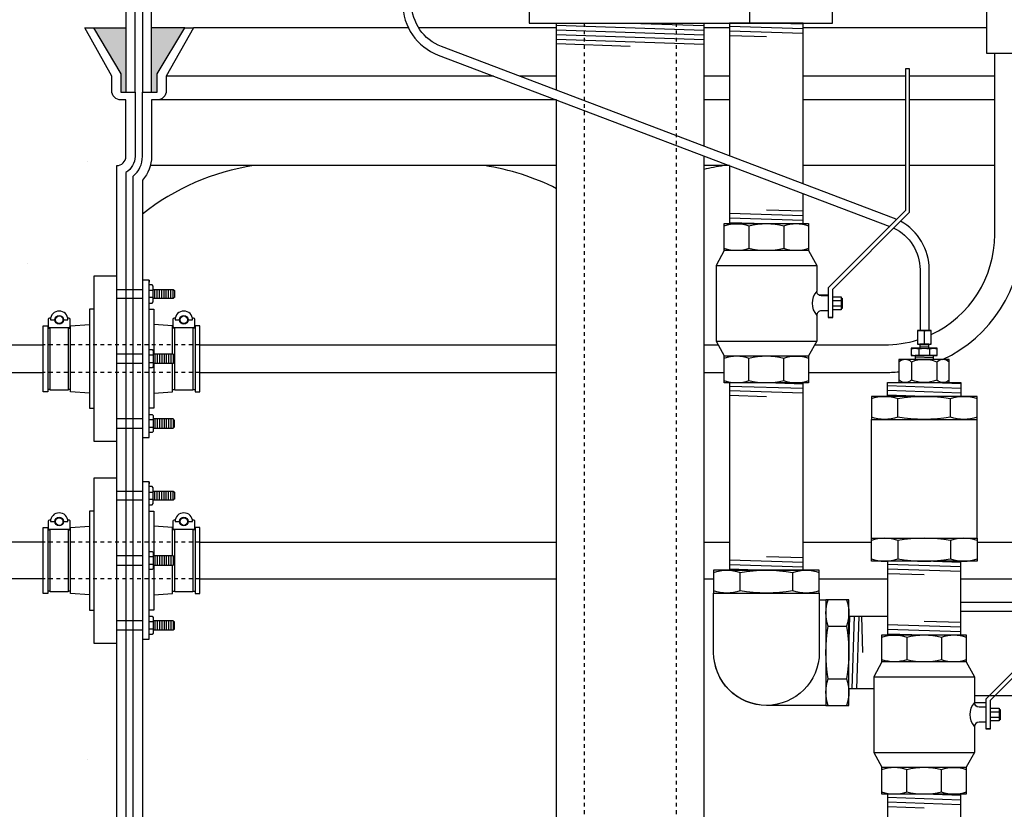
# Model space of a CAD drawing. Extents: x 1081 to 2220, y 0 to 2796.
# Tile 35 of 161: x 1751 to 1778, y 361 to 382. Entities that reach past the tile are written whole.
import ezdxf

# ---------------------------------------------------------------- set-up
doc = ezdxf.new("R2010")
doc.units = 0
doc.header["$MEASUREMENT"] = 0
doc.header["$PDSIZE"] = 1
doc.linetypes.add('HIDDEN5', pattern=[0.05, 0.025, -0.025])
doc.layers.get('DEFPOINTS').update_dxf_attribs({"linetype": 'CONTINUOUS'})
for name, color, linetype in [('BOARDER-TXT', 2, 'CONTINUOUS'), ('BOOT-CONDUIT', 1, 'CONTINUOUS'), ('CONDUIT', 2, 'CONTINUOUS'), ('COPPER-TUBING', 2, 'CONTINUOUS'), ('DIM', 3, 'CONTINUOUS'), ('FLEXHOSE-2', 3, 'CONTINUOUS'), ('FRP-SUMP', 2, 'CONTINUOUS'), ('GALV-2-ELL', 3, 'CONTINUOUS'), ('GALV-2-PIPE', 3, 'CONTINUOUS'), ('GALV-2-REDUCER', 3, 'CONTINUOUS'), ('GALV-2-TEE', 3, 'CONTINUOUS'), ('GALV-2-VALVE', 3, 'CONTINUOUS'), ('GALV-4-PIPE', 4, 'CONTINUOUS'), ('PEAGRAVEL-HATCH', 3, 'CONTINUOUS'), ('SUB-PUMP', 4, 'CONTINUOUS')]:
    doc.layers.add(name, color=color, linetype=linetype)
doc.styles.add('SIMPLEX', font='simplex')
doc.dimstyles.new('DIM64', dxfattribs={"dimscale": 64, "dimtxt": 0.09375, "dimasz": 0.09375, "dimexe": 0.0625, "dimexo": 0.0625, "dimgap": 0.046875, "dimtad": 1, "dimdec": 4, "dimzin": 3, "dimdsep": 46, "dimlunit": 4, "dimtxsty": 'SIMPLEX', "dimcen": 0, "dimclrd": 256, "dimclre": 256, "dimclrt": 256, "dimadec": 0, "dimazin": 0, "dimtfac": 1, "dimtdec": 4, "dimtmove": 0, "dimatfit": 3, "dimfxl": 1, "dimfrac": 2, "dimtolj": 1, "dimtzin": 0, "dimarcsym": 0})

# ---------------------------------------------------------------- blocks, each defined once
blk = doc.blocks.new('A$C42A40330')
at = {"layer": 'GALV-2-VALVE', "color": 7, "linetype": 'Continuous'}
for p, q in [((-0.474, 4.274), (-0.474, 3.654)), ((0.474, 4.274), (0.474, 3.654)), ((2.05, 2.304), (2.045, 2.026)), ((2.064, 2.304), (2.059, 2.026)), ((-0.474, 0.056), (-0.474, 0.676)), ((0.474, 0.056), (0.474, 0.676))]:
    blk.add_line(p, q, dxfattribs=at)
at = {"layer": 'GALV-2-VALVE', "color": 2, "linetype": 'Continuous'}
for p, q in [((-1.369, 3.195), (1.369, 3.195)), ((1.806, 2.237), (2.037, 2.237)), ((1.806, 2.093), (2.037, 2.093)), ((-1.369, 1.135), (1.369, 1.135))]:
    blk.add_line(p, q, dxfattribs=at)
at = {"layer": 'GALV-2-VALVE', "linetype": 'Continuous'}
blk.add_line((1.806, 1.777), (1.682, 1.777), dxfattribs=at)
for points in [[(1.806, 1.777), (1.806, 2.553), (3.894, 4.641), (3.894, 8.535), (3.785, 8.535), (3.785, 4.686), (1.682, 2.584), (1.682, 1.777)], [(-1.147, 0.732), (1.147, 0.732), (1.147, 0), (-1.147, 0)]]:
    blk.add_lwpolyline(points, close=True, dxfattribs=at)
for points in [[(-1.147, 4.33), (1.147, 4.33), (1.147, 3.598), (-1.147, 3.598), (-1.147, 4.33)], [(-1.147, 3.598), (-1.369, 3.195), (-1.369, 1.135), (-1.147, 0.732)], [(1.806, 2.339), (2.037, 2.339), (2.037, 1.991), (1.806, 1.991)]]:
    blk.add_lwpolyline(points, dxfattribs=at)
at = {"layer": 'GALV-2-VALVE', "color": 7, "linetype": 'Continuous'}
for points in [[(-1.145, 4.274, -0.162986), (-0.474, 4.274, -0.117634), (0.474, 4.274, -0.167355), (1.145, 4.274)], [(1.145, 3.654, -0.167355), (0.474, 3.654, -0.117634), (-0.474, 3.654, -0.162986), (-1.145, 3.654)], [(-1.145, 0.676, -0.167355), (-0.474, 0.676, -0.117634), (0.474, 0.676, -0.162986), (1.145, 0.676)], [(1.145, 0.056, -0.162986), (0.474, 0.056, -0.117634), (-0.474, 0.056, -0.167355), (-1.145, 0.056)]]:
    blk.add_lwpolyline(points, format="xyb", dxfattribs=at)
at = {"layer": 'GALV-2-VALVE', "linetype": 'Continuous'}
for points in [[(1.147, 3.598), (1.369, 3.195), (1.369, 2.495, 0.378629), (1.369, 1.835), (1.369, 1.135), (1.147, 0.732)], [(1.682, 2.37), (1.494, 2.37, -0.414214), (1.369, 2.495)], [(1.682, 1.96), (1.494, 1.96, 0.414214), (1.369, 1.835)]]:
    blk.add_lwpolyline(points, format="xyb", dxfattribs=at)
at = {"layer": 'GALV-2-VALVE', "color": 2, "linetype": 'Continuous'}
blk.add_lwpolyline([(2.037, 2.304), (2.064, 2.304), (2.064, 2.026), (2.037, 2.026)], dxfattribs=at)
blk = doc.blocks.new('*D23')
at = {"layer": 'DEFPOINTS', "color": 0, "transparency": 16777216}
for p in [(1389.622, 410.007), (1911.122, 410.007), (1911.122, 136.516)]:
    blk.add_point(p, dxfattribs=at)
at = {"layer": 'DIM', "lineweight": -2, "transparency": 16777216}
for p, q in [((1389.622, 406.007), (1389.622, 132.516)), ((1911.122, 406.007), (1911.122, 132.516)), ((1395.622, 136.516), (1905.122, 136.516))]:
    blk.add_line(p, q, dxfattribs=at)
at = {"layer": 'DIM', "transparency": 16777216}
for points in [[(1395.622, 137.516), (1395.622, 135.516), (1389.622, 136.516)], [(1905.122, 137.516), (1905.122, 135.516), (1911.122, 136.516)]]:
    blk.add_solid(points, dxfattribs=at)
at = {"layer": 'DIM', "transparency": 16777216, "insert": (1650.372, 144.087), "char_height": 6, "attachment_point": 5, "style": 'SIMPLEX'}
blk.add_mtext('\\A1;43\'-5 1/2" (F.V. TANK SLAB)', dxfattribs=at)

msp = doc.modelspace()

# ---------------------------------------------------------------- hatches: boundary and pattern name
at = {"layer": 'FRP-SUMP'}
for points in [[(1753.27411, 381.7636), (1754.15756, 381.7636), (1754.15756, 380.0136), (1754.02411, 380.0136), (1754.02411, 380.5136)], [(1754.85756, 381.7636), (1755.75756, 381.7636), (1755.00756, 380.5136), (1755.00756, 380.0136), (1754.85756, 380.0136)]]:
    msp.add_hatch(color=256, dxfattribs=at).paths.add_polyline_path(points)
at = {"layer": 'PEAGRAVEL-HATCH'}
h = msp.add_hatch(dxfattribs=at)
h.set_pattern_fill('AR-SAND', color=256, scale=7.5, style=0)
h.set_pattern_definition([(37.5, (1546.572, 351.516), (-0.47245, 14.4512), [0, -11.4, 0, -12.75, 0, -12.1875]), (7.5, (1546.572, 351.516), (13.2733, 21.1661), [0, -6.15, 0, -10.275, 0, -3.9375]), (327.5, (1537.347, 351.516), (23.35606, 0.04244), [0, -3.75, 0, -13.5, 0, -17.625]), (317.5, (1537.347, 351.516), (22.546, 6.5826), [0, -1.875, 0, -8.85, 0, -10.125])])
h.paths.add_polyline_path([(1720.37181, 370.42256, 0.33231803), (1723.23778, 374.25844), (1723.23778, 400.55842), (1723.51558, 400.55842), (1723.51558, 404.33631), (1723.23778, 404.33631), (1723.23778, 409.69624), (1724.73815, 409.69624), (1724.73815, 408.79076), (1724.46035, 408.79076), (1724.46035, 405.01287), (1724.73815, 405.01287), (1724.73815, 370.77884, 0.41421356), (1728.73815, 366.77884), (1751.91192, 366.77884), (1751.91192, 366.38165), (1752.09754, 366.38165), (1752.09754, 366.42769), (1752.65442, 366.42769), (1752.65442, 366.38165), (1753.16506, 366.34595), (1753.16506, 365.93306), (1753.28881, 365.93306), (1753.28881, 365.03587), (1753.90756, 365.03587), (1753.90756, 359.01592, -0.41421356), (1754.15756, 358.76592), (1754.15756, 357.76592), (1753.28835, 357.76592), (1753.05183, 357.76592), (1753.78836, 356.45069), (1753.78836, 356.05233, 0.41421356), (1754.03836, 355.80233), (1754.17181, 355.80233), (1754.17181, 351.51592), (1746.37181, 351.51592), (1745.37181, 353.51592), (1740.37181, 353.51592), (1739.37181, 351.51592), (1729.87181, 351.51592), (1728.87181, 353.51592), (1723.87181, 353.51592), (1722.87181, 351.51592), (1721.27101, 351.51592), (1721.27101, 351.86672, -0.41421356), (1720.62181, 352.51592), (1720.37181, 352.51592)])
h = msp.add_hatch(dxfattribs=at)
h.set_pattern_fill('AR-SAND', color=256, scale=7.5, style=0)
h.set_pattern_definition([(37.5, (1541.131, 381.764), (-0.47245, 14.4512), [0, -11.4, 0, -12.75, 0, -12.1875]), (7.5, (1541.13, 381.764), (13.2733, 21.1661), [0, -6.15, 0, -10.275, 0, -3.9375]), (327.5, (1531.906, 381.764), (23.35606, 0.04244), [0, -3.75, 0, -13.5, 0, -17.625]), (317.5, (1531.906, 381.764), (22.546, 6.5826), [0, -1.875, 0, -8.85, 0, -10.125])])
h.paths.add_polyline_path([(1725.73815, 401.87276), (1759.61286, 401.87276), (1759.61121, 397.18922, 0.00822165), (1755.40145, 395.34672, 0.33671624), (1754.15756, 393.70905), (1754.15756, 381.7636), (1725.73815, 381.7636)])
h = msp.add_hatch(dxfattribs=at)
h.set_pattern_fill('AR-SAND', color=256, scale=7.5, style=0)
h.set_pattern_definition([(37.5, (1546.586, 367.779), (-0.47245, 14.4512), [0, -11.4, 0, -12.75, 0, -12.1875]), (7.5, (1546.586, 367.779), (13.2733, 21.1661), [0, -6.15, 0, -10.275, 0, -3.9375]), (327.5, (1537.361, 367.779), (23.3561, 0.04244), [0, -3.75, 0, -13.5, 0, -17.625]), (317.5, (1537.361, 367.779), (22.546, 6.5826), [0, -1.875, 0, -8.85, 0, -10.125])])
edge = h.paths.add_edge_path()
edge.add_line((1725.73815, 381.7636), (1753.03758, 381.7636))
edge.add_line((1753.03758, 381.7636), (1753.77411, 380.44837))
edge.add_line((1753.77411, 380.44837), (1753.77411, 380.05001))
edge.add_arc((1754.02411, 380.05001), 0.25, 540, 630)
edge.add_line((1754.02411, 379.80001), (1754.15756, 379.80001))
edge.add_line((1754.15756, 379.80001), (1754.15756, 378.2636))
edge.add_arc((1753.90756, 378.2636), 0.25, 270, 360, ccw=False)
edge.add_line((1753.90756, 378.0136), (1753.90756, 375.00775))
edge.add_line((1753.90756, 375.00775), (1753.28881, 375.00775))
edge.add_line((1753.28881, 375.00775), (1753.28881, 374.11056))
edge.add_line((1753.28881, 374.11056), (1753.16506, 374.11056))
edge.add_line((1753.16506, 374.11056), (1753.16506, 373.69767))
edge.add_line((1753.16506, 373.69767), (1752.65442, 373.66197))
edge.add_line((1752.65442, 373.66197), (1752.65442, 373.60009))
edge.add_line((1752.65442, 373.60009), (1752.59254, 373.60009))
edge.add_line((1752.59254, 373.60009), (1752.59254, 373.13978))
edge.add_line((1752.59254, 373.13978), (1752.09754, 373.13978))
edge.add_line((1752.09754, 373.13978), (1752.09754, 373.60009))
edge.add_line((1752.09754, 373.60009), (1752.03567, 373.60009))
edge.add_line((1752.03567, 373.60009), (1752.03567, 373.66197))
edge.add_line((1752.03567, 373.66197), (1751.91192, 373.66197))
edge.add_line((1751.91192, 373.66197), (1751.91192, 373.13978))
edge.add_line((1751.91192, 373.13978), (1740.48085, 373.13978))
edge.add_ellipse((1740.5212, 372.95228), major_axis=(0, 0.1875), ratio=0.47920074, start_angle=0, end_angle=180)
edge.add_ellipse((1740.5212, 372.57728), major_axis=(0, -0.1875), ratio=0.47920074, start_angle=180, end_angle=360)
edge.add_line((1740.5212, 372.38978), (1751.91192, 372.38978))
edge.add_line((1751.91192, 372.38978), (1751.91192, 371.86759))
edge.add_line((1751.91192, 371.86759), (1752.03567, 371.86759))
edge.add_line((1752.03567, 371.86759), (1752.03567, 371.92947))
edge.add_line((1752.03567, 371.92947), (1752.09754, 371.92947))
edge.add_line((1752.09754, 371.92947), (1752.09754, 371.91363))
edge.add_line((1752.09754, 371.91363), (1752.65442, 371.91363))
edge.add_line((1752.65442, 371.91363), (1752.65442, 371.86759))
edge.add_line((1752.65442, 371.86759), (1753.16506, 371.83188))
edge.add_line((1753.16506, 371.83188), (1753.16506, 371.419))
edge.add_line((1753.16506, 371.419), (1753.28881, 371.419))
edge.add_line((1753.28881, 371.419), (1753.28881, 370.52181))
edge.add_line((1753.28881, 370.52181), (1753.90756, 370.52181))
edge.add_line((1753.90756, 370.52181), (1753.90756, 369.52181))
edge.add_line((1753.90756, 369.52181), (1753.28881, 369.52181))
edge.add_line((1753.28881, 369.52181), (1753.28881, 368.62462))
edge.add_line((1753.28881, 368.62462), (1753.16506, 368.62462))
edge.add_line((1753.16506, 368.62462), (1753.16506, 368.21174))
edge.add_line((1753.16506, 368.21174), (1752.65442, 368.17603))
edge.add_line((1752.65442, 368.17603), (1752.65442, 368.11415))
edge.add_line((1752.65442, 368.11415), (1752.59254, 368.11415))
edge.add_line((1752.59254, 368.11415), (1752.59254, 367.77884))
edge.add_line((1752.59254, 367.77884), (1752.09754, 367.77884))
edge.add_line((1752.09754, 367.77884), (1752.09754, 368.11415))
edge.add_line((1752.09754, 368.11415), (1752.03567, 368.11415))
edge.add_line((1752.03567, 368.11415), (1752.03567, 368.17603))
edge.add_line((1752.03567, 368.17603), (1751.91192, 368.17603))
edge.add_line((1751.91192, 368.17603), (1751.91192, 367.77884))
edge.add_line((1751.91192, 367.77884), (1728.73815, 367.77884))
edge.add_arc((1728.73815, 370.77884), 3, 180, 270, ccw=False)
edge.add_line((1725.73815, 370.77884), (1725.73815, 381.7636))
h.paths.add_polyline_path([(1752.04804, 373.61593), (1752.64204, 373.61593), (1752.64204, 373.86343), (1752.59155, 373.86343, -0.35188447), (1752.57705, 373.87508, 0.80321759), (1752.11304, 373.87508, -0.57507133), (1752.09151, 373.86109, 0.53001081), (1752.04804, 373.83218)], flags=16)
h.paths.add_polyline_path([(1752.448, 373.82383, 1), (1752.24208, 373.82383, 1)], flags=0)
h.paths.add_polyline_path([(1752.11304, 368.38914, -0.57507133), (1752.09151, 368.37515, 0.53001081), (1752.04804, 368.34624), (1752.04804, 368.12999), (1752.64204, 368.12999), (1752.64204, 368.37749), (1752.59155, 368.37749, -0.35188447), (1752.57705, 368.38914, 0.80321759)], flags=16)
h.paths.add_polyline_path([(1752.448, 368.33789, 1), (1752.24208, 368.33789, 1)], flags=0)

# ---------------------------------------------------------------- linework, layer by layer
at = {"layer": 'BOARDER-TXT'}
msp.add_lwpolyline([(1776.86544, 365.90601), (1779.03227, 365.90601), (1779.03227, 363.6011), (1777.23297, 363.6011)], dxfattribs=at)
at = {"layer": 'BOOT-CONDUIT', "color": 7}
for p, q in [((1753.90756, 374.65021), (1754.60756, 374.65021)), ((1754.79051, 374.62585), (1754.89644, 374.62585)), ((1754.60756, 374.40271), (1753.90756, 374.40271)), ((1754.89644, 374.42686), (1754.79051, 374.42686)), ((1754.60756, 372.88843), (1753.90756, 372.88843)), ((1754.89644, 372.86427), (1754.79051, 372.86427)), ((1753.90756, 372.64093), (1754.60756, 372.64093)), ((1754.79051, 372.66528), (1754.89644, 372.66528)), ((1754.60756, 371.12685), (1753.90756, 371.12685)), ((1754.89644, 371.1027), (1754.79051, 371.1027)), ((1753.90756, 370.87935), (1754.60756, 370.87935)), ((1754.79051, 370.90371), (1754.89644, 370.90371)), ((1753.90756, 369.16427), (1754.60756, 369.16427)), ((1754.79051, 369.13991), (1754.89644, 369.13991)), ((1754.60756, 368.91677), (1753.90756, 368.91677)), ((1754.89644, 368.94092), (1754.79051, 368.94092)), ((1754.60756, 367.40249), (1753.90756, 367.40249)), ((1754.89644, 367.37834), (1754.79051, 367.37834)), ((1753.90756, 367.15499), (1754.60756, 367.15499)), ((1754.79051, 367.17935), (1754.89644, 367.17935)), ((1754.60756, 365.64091), (1753.90756, 365.64091)), ((1754.89644, 365.61676), (1754.79051, 365.61676)), ((1753.90756, 365.39341), (1754.60756, 365.39341)), ((1754.79051, 365.41777), (1754.89644, 365.41777))]:
    msp.add_line(p, q, dxfattribs=at)
at = {"layer": 'BOOT-CONDUIT', "color": 8}
for p, q in [((1754.9455, 374.4026), (1754.9455, 374.6501)), ((1755.008, 374.4026), (1755.008, 374.6501)), ((1755.0705, 374.4026), (1755.0705, 374.6501)), ((1755.133, 374.4026), (1755.133, 374.6501)), ((1755.1955, 374.4026), (1755.1955, 374.6501)), ((1755.258, 374.4026), (1755.258, 374.6501)), ((1755.3205, 374.4026), (1755.3205, 374.6501)), ((1755.383, 374.4026), (1755.383, 374.6501)), ((1755.4455, 374.4026), (1755.4455, 374.6501)), ((1754.9455, 372.88853), (1754.9455, 372.64103)), ((1755.008, 372.88853), (1755.008, 372.64103)), ((1755.0705, 372.88853), (1755.0705, 372.64103)), ((1755.133, 372.88853), (1755.133, 372.64103)), ((1755.1955, 372.88853), (1755.1955, 372.64103)), ((1755.258, 372.88853), (1755.258, 372.64103)), ((1755.3205, 372.88853), (1755.3205, 372.64103)), ((1755.383, 372.88853), (1755.383, 372.64103)), ((1755.4455, 372.88853), (1755.4455, 372.64103)), ((1754.9455, 371.12695), (1754.9455, 370.87945)), ((1755.008, 371.12695), (1755.008, 370.87945)), ((1755.0705, 371.12695), (1755.0705, 370.87945)), ((1755.133, 371.12695), (1755.133, 370.87945)), ((1755.1955, 371.12695), (1755.1955, 370.87945)), ((1755.258, 371.12695), (1755.258, 370.87945)), ((1755.3205, 371.12695), (1755.3205, 370.87945)), ((1755.383, 371.12695), (1755.383, 370.87945)), ((1755.4455, 371.12695), (1755.4455, 370.87945)), ((1754.9455, 368.91667), (1754.9455, 369.16417)), ((1755.008, 368.91667), (1755.008, 369.16417)), ((1755.0705, 368.91667), (1755.0705, 369.16417)), ((1755.133, 368.91667), (1755.133, 369.16417)), ((1755.1955, 368.91667), (1755.1955, 369.16417)), ((1755.258, 368.91667), (1755.258, 369.16417)), ((1755.3205, 368.91667), (1755.3205, 369.16417)), ((1755.383, 368.91667), (1755.383, 369.16417)), ((1755.4455, 368.91667), (1755.4455, 369.16417)), ((1754.9455, 367.40259), (1754.9455, 367.15509)), ((1755.008, 367.40259), (1755.008, 367.15509)), ((1755.0705, 367.40259), (1755.0705, 367.15509)), ((1755.133, 367.40259), (1755.133, 367.15509)), ((1755.1955, 367.40259), (1755.1955, 367.15509)), ((1755.258, 367.40259), (1755.258, 367.15509)), ((1755.3205, 367.40259), (1755.3205, 367.15509)), ((1755.383, 367.40259), (1755.383, 367.15509)), ((1755.4455, 367.40259), (1755.4455, 367.15509)), ((1754.9455, 365.64101), (1754.9455, 365.39351)), ((1755.008, 365.64101), (1755.008, 365.39351)), ((1755.0705, 365.64101), (1755.0705, 365.39351)), ((1755.133, 365.64101), (1755.133, 365.39351)), ((1755.1955, 365.64101), (1755.1955, 365.39351)), ((1755.258, 365.64101), (1755.258, 365.39351)), ((1755.3205, 365.64101), (1755.3205, 365.39351)), ((1755.383, 365.64101), (1755.383, 365.39351)), ((1755.4455, 365.64101), (1755.4455, 365.39351))]:
    msp.add_line(p, q, dxfattribs=at)
at = {"layer": 'BOOT-CONDUIT', "linetype": 'Continuous'}
for p, q in [((1752.03567, 373.60009), (1752.09754, 373.60009)), ((1752.59254, 373.60009), (1752.65442, 373.60009)), ((1755.48678, 373.60009), (1755.4249, 373.60009)), ((1756.04365, 373.60009), (1755.98178, 373.60009)), ((1752.09754, 371.92947), (1752.03567, 371.92947)), ((1752.65442, 371.92947), (1752.59254, 371.92947)), ((1755.4249, 371.92947), (1755.48678, 371.92947)), ((1755.98178, 371.92947), (1756.04365, 371.92947)), ((1752.03567, 368.11415), (1752.09754, 368.11415)), ((1752.59254, 368.11415), (1752.65442, 368.11415)), ((1755.48678, 368.11415), (1755.4249, 368.11415)), ((1756.04365, 368.11415), (1755.98178, 368.11415)), ((1752.09754, 366.44353), (1752.03567, 366.44353)), ((1752.65442, 366.44353), (1752.59254, 366.44353)), ((1755.4249, 366.44353), (1755.48678, 366.44353)), ((1755.98178, 366.44353), (1756.04365, 366.44353))]:
    msp.add_line(p, q, dxfattribs=at)
for points in [[(1753.90756, 370.52181), (1753.90756, 375.00775), (1753.28881, 375.00775), (1753.28881, 370.52181)], [(1751.91192, 371.86759), (1751.91192, 373.66197), (1752.03567, 373.66197), (1752.03567, 373.60009), (1752.03567, 371.92947), (1752.03567, 371.86759)], [(1756.04365, 371.86759), (1756.1674, 371.86759), (1756.1674, 373.66197), (1756.04365, 373.66197), (1756.04365, 373.60009), (1756.04365, 371.92947)], [(1753.90756, 365.03587), (1753.90756, 369.52181), (1753.28881, 369.52181), (1753.28881, 365.03587)], [(1751.91192, 366.38165), (1751.91192, 368.17603), (1752.03567, 368.17603), (1752.03567, 368.11415), (1752.03567, 366.44353), (1752.03567, 366.38165)], [(1756.04365, 366.38165), (1756.1674, 366.38165), (1756.1674, 368.17603), (1756.04365, 368.17603), (1756.04365, 368.11415), (1756.04365, 366.44353)]]:
    msp.add_lwpolyline(points, close=True, dxfattribs=at)
at = {"layer": 'BOOT-CONDUIT'}
for points in [[(1754.79051, 374.90331), (1754.60756, 374.90331), (1754.60756, 370.62651), (1754.79051, 370.62651), (1754.79051, 374.90331), (1754.79051, 374.84787)], [(1754.79051, 369.41737), (1754.60756, 369.41737), (1754.60756, 365.14057), (1754.79051, 365.14057), (1754.79051, 369.41737), (1754.79051, 369.36193)]]:
    msp.add_lwpolyline(points, dxfattribs=at)
at = {"layer": 'BOOT-CONDUIT', "color": 7}
for points in [[(1754.79051, 374.27886), (1754.8773, 374.27886), (1754.89644, 374.31202), (1754.89644, 374.74069), (1754.8773, 374.77385), (1754.79051, 374.77385)], [(1754.89644, 374.6501), (1755.4455, 374.6501), (1755.47643, 374.61917), (1755.47643, 374.43354), (1755.47371, 374.43082), (1755.4455, 374.4026), (1754.89644, 374.4026)], [(1752.59254, 373.61593), (1752.59254, 371.91363), (1752.09754, 371.91363), (1752.09754, 373.61593)], [(1755.98178, 373.61593), (1755.98178, 371.91363), (1755.48678, 371.91363), (1755.48678, 373.61593)], [(1754.79051, 373.01227), (1754.8773, 373.01227), (1754.89644, 372.97911), (1754.89644, 372.55044), (1754.8773, 372.51729), (1754.79051, 372.51729)], [(1754.89644, 372.64103), (1755.4455, 372.64103), (1755.47643, 372.67197), (1755.47643, 372.85759), (1755.47371, 372.86031), (1755.4455, 372.88853), (1754.89644, 372.88853)], [(1754.79051, 371.25069), (1754.8773, 371.25069), (1754.89644, 371.21754), (1754.89644, 370.78887), (1754.8773, 370.75571), (1754.79051, 370.75571)], [(1754.89644, 370.87945), (1755.4455, 370.87945), (1755.47643, 370.91039), (1755.47643, 371.09601), (1755.47371, 371.09873), (1755.4455, 371.12695), (1754.89644, 371.12695)], [(1754.79051, 368.79292), (1754.8773, 368.79292), (1754.89644, 368.82608), (1754.89644, 369.25475), (1754.8773, 369.28791), (1754.79051, 369.28791)], [(1754.89644, 369.16417), (1755.4455, 369.16417), (1755.47643, 369.13323), (1755.47643, 368.94761), (1755.47371, 368.94489), (1755.4455, 368.91667), (1754.89644, 368.91667)], [(1752.59254, 368.12999), (1752.59254, 366.42769), (1752.09754, 366.42769), (1752.09754, 368.12999)], [(1755.98178, 368.12999), (1755.98178, 366.42769), (1755.48678, 366.42769), (1755.48678, 368.12999)], [(1754.79051, 367.52633), (1754.8773, 367.52633), (1754.89644, 367.49318), (1754.89644, 367.06451), (1754.8773, 367.03135), (1754.79051, 367.03135)], [(1754.89644, 367.15509), (1755.4455, 367.15509), (1755.47643, 367.18603), (1755.47643, 367.37165), (1755.47371, 367.37437), (1755.4455, 367.40259), (1754.89644, 367.40259)], [(1754.79051, 365.76476), (1754.8773, 365.76476), (1754.89644, 365.7316), (1754.89644, 365.30293), (1754.8773, 365.26977), (1754.79051, 365.26977)], [(1754.89644, 365.39351), (1755.4455, 365.39351), (1755.47643, 365.42445), (1755.47643, 365.61008), (1755.47371, 365.6128), (1755.4455, 365.64101), (1754.89644, 365.64101)]]:
    msp.add_lwpolyline(points, dxfattribs=at)
for points in [[(1752.46384, 373.82383), (1752.58264, 373.82383, 1), (1752.10744, 373.82383), (1752.22624, 373.82383)], [(1755.85308, 373.82383), (1755.97188, 373.82383, 1), (1755.49668, 373.82383), (1755.61548, 373.82383)], [(1752.11304, 373.87508, -0.35187184), (1752.09853, 373.86343), (1752.07929, 373.86343, 0.41421356), (1752.04804, 373.8316), (1752.04804, 373.64718, 0.41421356), (1752.07987, 373.61593), (1752.61079, 373.61593, 0.41421341), (1752.64204, 373.64776), (1752.64204, 373.83218, 0.41421372), (1752.61021, 373.86343), (1752.59155, 373.86343, -0.35188198), (1752.57705, 373.87508)], [(1755.50227, 373.87508, -0.35187184), (1755.48777, 373.86343), (1755.46853, 373.86343, 0.41421356), (1755.43728, 373.8316), (1755.43728, 373.64718, 0.41421356), (1755.46911, 373.61593), (1756.00003, 373.61593, 0.41421341), (1756.03128, 373.64776), (1756.03128, 373.83218, 0.41421372), (1755.99945, 373.86343), (1755.98079, 373.86343, -0.35188198), (1755.96629, 373.87508)], [(1752.46384, 368.33789), (1752.58264, 368.33789, 1), (1752.10744, 368.33789), (1752.22624, 368.33789)], [(1755.85308, 368.33789), (1755.97188, 368.33789, 1), (1755.49668, 368.33789), (1755.61548, 368.33789)], [(1752.11304, 368.38914, -0.35187184), (1752.09853, 368.37749), (1752.07929, 368.37749, 0.41421356), (1752.04804, 368.34566), (1752.04804, 368.16124, 0.41421356), (1752.07987, 368.12999), (1752.61079, 368.12999, 0.41421341), (1752.64204, 368.16182), (1752.64204, 368.34624, 0.41421372), (1752.61021, 368.37749), (1752.59155, 368.37749, -0.35188198), (1752.57705, 368.38914)], [(1755.50227, 368.38914, -0.35187184), (1755.48777, 368.37749), (1755.46853, 368.37749, 0.41421356), (1755.43728, 368.34566), (1755.43728, 368.16124, 0.41421356), (1755.46911, 368.12999), (1756.00003, 368.12999, 0.41421341), (1756.03128, 368.16182), (1756.03128, 368.34624, 0.41421372), (1755.99945, 368.37749), (1755.98079, 368.37749, -0.35188198), (1755.96629, 368.38914)]]:
    msp.add_lwpolyline(points, format="xyb", dxfattribs=at)
at = {"layer": 'BOOT-CONDUIT', "linetype": 'Continuous'}
for points in [[(1753.28881, 374.11056), (1753.16506, 374.11056), (1753.16506, 371.419), (1753.28881, 371.419)], [(1754.79051, 374.11056), (1754.91426, 374.11056), (1754.91426, 372.88853)], [(1753.16506, 371.83188), (1752.65442, 371.86759), (1752.65442, 373.60009), (1752.65442, 373.66197), (1753.16506, 373.69767)], [(1755.4249, 372.88853), (1755.4249, 373.60009), (1755.4249, 373.66197), (1754.91426, 373.69767)], [(1754.91426, 372.64103), (1754.91426, 371.419), (1754.79051, 371.419)], [(1754.91426, 371.83188), (1755.4249, 371.86759), (1755.4249, 372.64103)], [(1753.28881, 368.62462), (1753.16506, 368.62462), (1753.16506, 365.93306), (1753.28881, 365.93306)], [(1754.79051, 368.62462), (1754.91426, 368.62462), (1754.91426, 367.40259)], [(1753.16506, 366.34595), (1752.65442, 366.38165), (1752.65442, 368.11415), (1752.65442, 368.17603), (1753.16506, 368.21174)], [(1755.4249, 367.40259), (1755.4249, 368.11415), (1755.4249, 368.17603), (1754.91426, 368.21174)], [(1754.91426, 367.15509), (1754.91426, 365.93306), (1754.79051, 365.93306)], [(1754.91426, 366.34595), (1755.4249, 366.38165), (1755.4249, 367.15509)]]:
    msp.add_lwpolyline(points, dxfattribs=at)
at = {"layer": 'BOOT-CONDUIT', "color": 7}
for centre in [(1752.34504, 373.82383), (1755.73428, 373.82383), (1752.34504, 368.33789), (1755.73428, 368.33789)]:
    msp.add_circle(centre, 0.1188, dxfattribs=at)
at = {"layer": 'BOOT-CONDUIT', "color": 8}
for centre in [(1752.34504, 373.82383), (1755.73428, 373.82383), (1752.34504, 368.33789), (1755.73428, 368.33789)]:
    msp.add_circle(centre, 0.10296, dxfattribs=at)
at = {"layer": 'CONDUIT'}
for p, q in [((1777.78293, 376.13978), (1777.78293, 381.06662)), ((1740.5212, 373.13978), (1751.91192, 373.13978)), ((1756.1674, 373.13978), (1765.8718, 373.13978)), ((1769.8718, 373.13978), (1770.26387, 373.13978)), ((1772.88815, 373.13978), (1774.78293, 373.13978)), ((1740.5212, 372.38978), (1751.91192, 372.38978)), ((1756.1674, 372.38978), (1765.8718, 372.38978)), ((1769.8718, 372.38978), (1770.42924, 372.38978)), ((1772.72278, 372.38978), (1774.78293, 372.38978)), ((1751.91192, 367.77884), (1728.73815, 367.77884)), ((1756.1674, 367.77884), (1765.8718, 367.77884)), ((1769.8718, 367.77884), (1770.57601, 367.77884)), ((1772.57601, 367.77884), (1774.43087, 367.77884)), ((1777.30289, 367.77884), (1779.64901, 367.77884)), ((1751.91192, 366.77884), (1728.73815, 366.77884)), ((1756.1674, 366.77884), (1765.8718, 366.77884)), ((1769.8718, 366.77884), (1770.14144, 366.77884)), ((1773.01345, 366.77884), (1774.86544, 366.77884)), ((1776.86544, 366.77884), (1779.64901, 366.77884))]:
    msp.add_line(p, q, dxfattribs=at)
at = {"layer": 'CONDUIT', "color": 8, "linetype": 'HIDDEN5'}
for p, q in [((1756.1674, 373.13978), (1751.91192, 373.13978)), ((1756.1674, 372.38978), (1751.91192, 372.38978)), ((1756.1674, 367.77884), (1751.91192, 367.77884)), ((1756.1674, 366.77884), (1751.91192, 366.77884))]:
    msp.add_line(p, q, dxfattribs=at)
at = {"layer": 'CONDUIT'}
msp.add_lwpolyline([(1778.73885, 383.61899), (1779.68168, 382.67615), (1778.73885, 381.73331), (1778.73885, 381.06662), (1777.57214, 381.06662), (1777.57214, 383.90004), (1778.73885, 383.90004)], close=True, dxfattribs=at)
for radius, start, end in [(3, 295.179878, 360), (3.75, 294.998986, 0), (3, 270, 287.485324), (3.75, 270, 276.073493)]:
    msp.add_arc((1774.78293, 376.13978), radius, start, end, dxfattribs=at)
at = {"layer": 'COPPER-TUBING', "color": 7}
for p, q in [((1775.87181, 373.17609), (1775.87181, 373.5163)), ((1775.71986, 373.03412), (1775.71986, 372.86516)), ((1775.99681, 373.1009), (1775.74681, 373.10932)), ((1776.0139, 373.03412), (1776.0139, 372.86516)), ((1776.12181, 372.78626), (1775.62181, 372.80311))]:
    msp.add_line(p, q, dxfattribs=at)
at = {"layer": 'COPPER-TUBING', "color": 7, "linetype": 'Continuous'}
msp.add_line((1775.99681, 373.1587), (1775.74681, 373.1587), dxfattribs=at)
at = {"layer": 'COPPER-TUBING', "linetype": 'Continuous'}
for points in [[(1775.11922, 376.55226, 0.01509589), (1775.03556, 376.58692), (1762.73902, 381.25153, -0.31159034), (1761.93237, 382.42026), (1761.93237, 386.74545, -0.41421356), (1763.18237, 387.99545), (1763.91332, 387.99545), (1763.91332, 388.24545), (1763.18654, 388.24545, 0.41421356), (1761.68654, 386.74545), (1761.68654, 382.42026, 0.31159034), (1762.65452, 381.01778), (1774.92864, 376.36168)], [(1775.03775, 376.31612, -0.29004959), (1775.75354, 375.18602), (1775.75354, 373.5337), (1776.00354, 373.5337), (1776.00354, 375.18444, 0.27431245), (1775.22253, 376.5009, 0.27431245)]]:
    msp.add_lwpolyline(points, format="xyb", dxfattribs=at)
for points in [[(1776.05931, 373.1587), (1776.05931, 373.5337), (1775.68431, 373.5337), (1775.68431, 373.1587)], [(1775.99681, 373.1587), (1775.74681, 373.1587), (1775.74681, 373.05152), (1775.99681, 373.05152)], [(1776.12181, 372.84827), (1775.62181, 372.84827), (1775.62181, 372.7411), (1776.12181, 372.7411)]]:
    msp.add_lwpolyline(points, close=True, dxfattribs=at)
at = {"layer": 'COPPER-TUBING', "color": 7}
for points in [[(1775.68431, 373.5163, -0.18283313), (1775.87181, 373.5163, -0.18283313), (1776.05931, 373.5163)], [(1775.51194, 373.03412, -0.16735506), (1775.71986, 373.03412, -0.11763439), (1776.0139, 373.03412, -0.16298639), (1776.22182, 373.03412)], [(1775.68431, 373.17609, 0.18283313), (1775.87181, 373.17609, 0.18283313), (1776.05931, 373.17609)], [(1776.22182, 372.86516, -0.16298639), (1776.0139, 372.86516, -0.11763439), (1775.71986, 372.86516, -0.16735506), (1775.51194, 372.86516)]]:
    msp.add_lwpolyline(points, format="xyb", dxfattribs=at)
at = {"layer": 'COPPER-TUBING'}
msp.add_lwpolyline([(1776.22182, 373.05152), (1775.51194, 373.05152), (1775.51194, 372.84827), (1776.22182, 372.84827)], close=True, dxfattribs=at)
at = {"layer": 'FLEXHOSE-2', "linetype": 'Continuous'}
for p, q in [((1773.81788, 365.76326), (1774.86544, 365.76326)), ((1774.49579, 363.79155), (1773.81788, 363.79155))]:
    msp.add_line(p, q, dxfattribs=at)
at = {"layer": 'FLEXHOSE-2', "color": 7}
for p, q in [((1773.81793, 364.77884), (1773.84874, 365.7647)), ((1773.91212, 363.79298), (1773.97374, 365.7647)), ((1774.03712, 363.79298), (1774.09874, 365.7647)), ((1774.16212, 365.76326), (1774.19293, 364.7774))]:
    msp.add_line(p, q, dxfattribs=at)
at = {"layer": 'FLEXHOSE-2', "linetype": 'Continuous'}
for points in [[(1779.64901, 366.14123), (1776.86544, 366.14123)], [(1777.23297, 363.42123), (1777.54658, 363.42123)]]:
    msp.add_lwpolyline(points, dxfattribs=at)
at = {"layer": 'FRP-SUMP'}
for p, q in [((1753.27411, 381.7636), (1754.15756, 381.7636)), ((1755.75756, 381.7636), (1754.85756, 381.7636))]:
    msp.add_line(p, q, dxfattribs=at)
at = {"layer": 'FRP-SUMP', "color": 7, "linetype": 'Continuous'}
for p, q in [((1761.83791, 381.7636), (1755.99409, 381.7636)), ((1765.8718, 381.7636), (1762.11874, 381.7636)), ((1770.57601, 381.7636), (1769.8718, 381.7636)), ((1777.57214, 381.7636), (1772.57601, 381.7636)), ((1764.15557, 380.44837), (1755.25756, 380.44837)), ((1765.8718, 380.44837), (1764.85626, 380.44837)), ((1770.57601, 380.44837), (1769.8718, 380.44837)), ((1775.36064, 380.44837), (1772.57601, 380.44837)), ((1777.78293, 380.44837), (1775.47001, 380.44837)), ((1765.8718, 379.80001), (1755.00756, 379.80001)), ((1770.57601, 379.80001), (1769.8718, 379.80001)), ((1775.36064, 379.80001), (1772.57601, 379.80001)), ((1777.78293, 379.80001), (1775.47001, 379.80001)), ((1773.25821, 374.49567), (1773.00436, 374.49565))]:
    msp.add_line(p, q, dxfattribs=at)
at = {"layer": 'FRP-SUMP', "color": 7}
for p, q in [((1765.8718, 378.0136), (1754.82408, 378.0136)), ((1770.57601, 378.0136), (1769.8718, 378.0136)), ((1775.36064, 378.0136), (1772.57601, 378.0136)), ((1777.78293, 378.0136), (1775.47001, 378.0136))]:
    msp.add_line(p, q, dxfattribs=at)
at = {"layer": 'FRP-SUMP'}
for points in [[(1754.15756, 393.70905), (1754.15756, 380.0136), (1754.40756, 380.0136), (1754.40756, 393.70905, -0.29672907)], [(1754.60756, 393.70905), (1754.60756, 380.0136), (1754.85756, 380.0136), (1754.85756, 393.70905, -0.29672907)], [(1753.90756, 359.01592), (1753.90756, 378.0136), (1753.90756, 378.0136, 0.41421356), (1754.15756, 378.2636), (1754.15756, 379.80001), (1754.02411, 379.80001, -0.41421356), (1753.77411, 380.05001), (1753.77411, 380.44837), (1753.03758, 381.7636), (1753.27411, 381.7636), (1754.02411, 380.5136), (1754.02411, 380.0136), (1754.15756, 380.0136), (1754.40756, 380.0136), (1754.40756, 380.0136), (1754.40756, 380.0136), (1754.40756, 380.0136), (1754.40756, 380.0136), (1754.40756, 378.2636, -0.26794919), (1754.15756, 377.83059), (1754.15756, 359.19893, -0.26794919)]]:
    msp.add_lwpolyline(points, format="xyb", dxfattribs=at)
msp.add_lwpolyline([(1754.60756, 356.01592), (1754.60756, 358.76592, 0.22167085), (1754.35756, 359.30211), (1754.35756, 377.72741, 0.22167085), (1754.60756, 378.2636), (1754.60756, 380.0136), (1754.85756, 380.0136), (1755.00756, 380.0136), (1755.00756, 380.5136), (1755.75756, 381.7636), (1755.99409, 381.7636), (1755.25756, 380.44837), (1755.25756, 380.05001, -0.41421356), (1755.00756, 379.80001), (1754.85756, 379.80001), (1754.85756, 378.2636, -0.18776323), (1754.60756, 377.62134), (1754.60756, 359.40818, -0.18776323), (1754.85756, 358.76592), (1754.85756, 356.01592), (1754.60756, 356.01592)], format="xyb", close=True, dxfattribs=at)
at = {"layer": 'FRP-SUMP', "color": 7}
for points in [[(1765.8718, 377.38492, 0.08149294), (1763.90908, 378.0136)], [(1770.40908, 378.0136, 0.02150268), (1769.8718, 377.91007, 0.02150268)]]:
    msp.add_lwpolyline(points, format="xyb", dxfattribs=at)
msp.add_arc((1758.57485, 371.7181), 6.36447, 98.442948, 128.561095, dxfattribs=at)
at = {"layer": 'GALV-2-ELL', "color": 7, "linetype": 'Continuous'}
for p, q in [((1770.85801, 366.45598), (1770.85801, 366.95533)), ((1772.29401, 366.45598), (1772.29401, 366.95533)), ((1773.25603, 365.49684), (1773.75538, 365.49684)), ((1773.25603, 364.06084), (1773.75538, 364.06084))]:
    msp.add_line(p, q, dxfattribs=at)
for points in [[(1770.14144, 366.95533, -0.17443208), (1770.85801, 366.95533, -0.08704547), (1772.29401, 366.95533, -0.17373472), (1773.01345, 366.95533)], [(1773.01345, 366.45598, -0.17372505), (1772.29401, 366.45598, -0.08704419), (1770.85801, 366.45598, -0.1744223), (1770.14144, 366.45598)], [(1773.25603, 363.3414, -0.17372505), (1773.25603, 364.06084, -0.08704419), (1773.25603, 365.49684, -0.1744223), (1773.25603, 366.21341)], [(1773.75538, 366.21341, -0.17443208), (1773.75538, 365.49684, -0.08704547), (1773.75538, 364.06084, -0.17373472), (1773.75538, 363.3414)]]:
    msp.add_lwpolyline(points, format="xyb", dxfattribs=at)
at = {"layer": 'GALV-2-ELL', "linetype": 'Continuous'}
for points in [[(1770.14144, 366.39348), (1773.01345, 366.39348), (1773.01345, 367.01783), (1770.14144, 367.01783)], [(1773.19353, 366.21341), (1773.19353, 363.3414), (1773.81788, 363.3414), (1773.81788, 366.21341)]]:
    msp.add_lwpolyline(points, close=True, dxfattribs=at)
for points in [[(1773.01345, 366.39348), (1773.01346, 364.7774, -1), (1770.14144, 364.7774), (1770.14144, 366.39348)], [(1773.19353, 363.3414), (1771.57745, 363.3414, -0.41421374), (1770.14144, 364.7774, -0.41421374)]]:
    msp.add_lwpolyline(points, format="xyb", dxfattribs=at)
msp.add_lwpolyline([(1773.01345, 366.21341), (1773.19353, 366.21341)], dxfattribs=at)
at = {"layer": 'GALV-2-PIPE', "color": 7}
for p, q in [((1772.57601, 381.85691), (1771.57601, 381.88816)), ((1772.57601, 381.73191), (1770.57601, 381.79441)), ((1772.57601, 381.60691), (1770.57601, 381.66941)), ((1771.57601, 381.51316), (1770.57601, 381.54441)), ((1770.57601, 376.71853), (1772.57601, 376.65603)), ((1771.57601, 376.81228), (1772.57601, 376.78103)), ((1770.57601, 376.59353), (1772.57601, 376.53103)), ((1770.57601, 376.46853), (1771.57601, 376.43728)), ((1772.57601, 371.95103), (1770.57601, 372.01353)), ((1772.57601, 372.07603), (1771.57601, 372.10728)), ((1772.57601, 371.82603), (1770.57601, 371.88853)), ((1771.57601, 371.73228), (1770.57601, 371.76353)), ((1771.57601, 367.39283), (1772.57601, 367.36158)), ((1770.57601, 367.29908), (1772.57601, 367.23658)), ((1770.57601, 367.17408), (1772.57601, 367.11158)), ((1776.86544, 367.10443), (1774.86544, 367.16693)), ((1776.86544, 367.22943), (1775.86544, 367.26068)), ((1770.57601, 367.04908), (1771.57601, 367.01783)), ((1776.86544, 366.97943), (1774.86544, 367.04193)), ((1775.86544, 366.88568), (1774.86544, 366.91693)), ((1774.86544, 365.53699), (1776.86544, 365.47449)), ((1775.86544, 365.63074), (1776.86544, 365.59949)), ((1774.86544, 365.41199), (1776.86544, 365.34949)), ((1774.86544, 365.28699), (1775.86544, 365.25574)), ((1776.86313, 360.89035), (1775.86188, 360.92408)), ((1776.86344, 360.89035), (1775.86219, 360.92408)), ((1776.86313, 360.76528), (1774.86563, 360.83256)), ((1776.86313, 360.64021), (1774.86563, 360.70749)), ((1776.86344, 360.76528), (1774.86594, 360.83256)), ((1776.86344, 360.64021), (1774.86594, 360.70749)), ((1775.86438, 360.54878), (1774.86563, 360.58242)), ((1775.86469, 360.54878), (1774.86594, 360.58242))]:
    msp.add_line(p, q, dxfattribs=at)
at = {"layer": 'GALV-2-PIPE', "linetype": 'Continuous'}
for points in [[(1772.57601, 377.51994), (1772.57601, 381.88816), (1770.57601, 381.88816), (1770.57601, 378.27862)], [(1770.57601, 378.01282), (1770.57601, 376.43728), (1772.57601, 376.43728), (1772.57601, 377.25413)]]:
    msp.add_lwpolyline(points, dxfattribs=at)
for points in [[(1770.57601, 372.10728), (1770.57601, 367.01783), (1772.57601, 367.01783), (1772.57601, 372.10728)], [(1774.86544, 367.26068), (1774.86544, 365.25574), (1776.86544, 365.25574), (1776.86544, 367.26068)], [(1774.86563, 360.92574), (1774.86563, 359.51523), (1776.86313, 359.51523), (1776.86313, 360.92574)]]:
    msp.add_lwpolyline(points, close=True, dxfattribs=at)
at = {"layer": 'GALV-2-REDUCER', "color": 7, "linetype": 'Continuous'}
for p, q in [((1775.52219, 372.67071), (1775.52219, 372.18506)), ((1776.20719, 372.67071), (1776.20719, 372.18506))]:
    msp.add_line(p, q, dxfattribs=at)
at = {"layer": 'GALV-2-REDUCER', "color": 7}
for p, q in [((1776.86591, 371.95803), (1774.86841, 372.02532)), ((1776.86591, 371.83296), (1774.86841, 371.90024)), ((1776.86591, 372.0831), (1775.86716, 372.11675)), ((1775.86716, 371.74153), (1774.86841, 371.77517))]:
    msp.add_line(p, q, dxfattribs=at)
at = {"layer": 'GALV-2-REDUCER', "color": 7, "linetype": 'Continuous'}
for points in [[(1776.54969, 372.67279, 0.40030098), (1776.20719, 372.67279, 0.20429346), (1775.52219, 372.67279, 0.41103058), (1775.17969, 372.67279)], [(1776.54969, 372.18506, -0.40030098), (1776.20719, 372.18506, -0.20429346), (1775.52219, 372.18506, -0.41103058), (1775.17969, 372.18506)]]:
    msp.add_lwpolyline(points, format="xyb", dxfattribs=at)
at = {"layer": 'GALV-2-REDUCER', "linetype": 'Continuous'}
for points in [[(1776.54969, 372.7411), (1775.17969, 372.7411), (1775.17969, 372.11675), (1776.54969, 372.11675)], [(1774.86813, 371.74154), (1774.86841, 372.11675), (1776.86591, 372.11675), (1776.86563, 371.74154)]]:
    msp.add_lwpolyline(points, close=True, dxfattribs=at)
at = {"layer": 'GALV-2-TEE', "color": 7, "linetype": 'Continuous'}
for p, q in [((1775.14744, 371.17969), (1775.14744, 371.67904)), ((1776.58345, 371.17969), (1776.58345, 371.67904)), ((1775.14744, 367.82253), (1775.14744, 367.32318)), ((1776.58345, 367.82253), (1776.58345, 367.32318))]:
    msp.add_line(p, q, dxfattribs=at)
at = {"layer": 'GALV-2-TEE', "linetype": 'Continuous'}
for p, q in [((1774.43087, 367.88503), (1774.43087, 371.11719)), ((1777.30289, 367.88503), (1777.30289, 371.11719))]:
    msp.add_line(p, q, dxfattribs=at)
at = {"layer": 'GALV-2-TEE', "color": 7, "linetype": 'Continuous'}
for points in [[(1774.43087, 371.67904, -0.17443208), (1775.14744, 371.67904, -0.08704547), (1776.58345, 371.67904, -0.17373472), (1777.30289, 371.67904)], [(1777.30289, 371.17969, -0.17372505), (1776.58345, 371.17969, -0.08704419), (1775.14744, 371.17969, -0.1744223), (1774.43087, 371.17969)], [(1777.30289, 367.82253, 0.17372505), (1776.58345, 367.82253, 0.08704419), (1775.14744, 367.82253, 0.1744223), (1774.43087, 367.82253)], [(1774.43087, 367.32318, 0.17443208), (1775.14744, 367.32318, 0.08704547), (1776.58345, 367.32318, 0.17373472), (1777.30289, 367.32318)]]:
    msp.add_lwpolyline(points, format="xyb", dxfattribs=at)
at = {"layer": 'GALV-2-TEE', "linetype": 'Continuous'}
for points in [[(1774.43087, 371.11719), (1777.30289, 371.11719), (1777.30289, 371.74154), (1774.43087, 371.74154)], [(1774.43087, 367.88503), (1777.30289, 367.88503), (1777.30289, 367.26068), (1774.43087, 367.26068)]]:
    msp.add_lwpolyline(points, close=True, dxfattribs=at)
at = {"layer": 'GALV-2-VALVE', "color": 7, "linetype": 'Continuous'}
for p, q in [((1775.38994, 365.19951), (1775.38994, 364.58023)), ((1776.33882, 365.19951), (1776.33882, 364.58023)), ((1777.91425, 363.22975), (1777.90938, 362.95172)), ((1777.92873, 363.22975), (1777.92386, 362.95172)), ((1775.38994, 360.98197), (1775.38994, 361.60124)), ((1776.33882, 360.98197), (1776.33882, 361.60124))]:
    msp.add_line(p, q, dxfattribs=at)
at = {"layer": 'GALV-2-VALVE', "color": 2, "linetype": 'Continuous'}
for p, q in [((1774.49579, 364.12057), (1777.23297, 364.12057)), ((1777.67047, 363.16271), (1777.90152, 363.16271)), ((1777.67047, 363.01877), (1777.90152, 363.01877)), ((1774.49579, 362.06091), (1777.23297, 362.06091)), ((1774.49579, 362.06091), (1777.23297, 362.06091))]:
    msp.add_line(p, q, dxfattribs=at)
at = {"layer": 'GALV-2-VALVE', "linetype": 'Continuous'}
msp.add_line((1777.67047, 362.70255), (1777.54658, 362.70255), dxfattribs=at)
for points in [[(1777.67047, 362.70255), (1777.67047, 363.47892), (1779.75838, 365.56683), (1779.75838, 369.46074), (1779.64901, 369.46074), (1779.64901, 365.61214), (1777.54658, 363.50972), (1777.54658, 362.70255)], [(1774.71761, 361.65747), (1777.01115, 361.65747), (1777.01115, 360.92574), (1774.71761, 360.92574)]]:
    msp.add_lwpolyline(points, close=True, dxfattribs=at)
for points in [[(1774.71761, 365.25574), (1777.01115, 365.25574), (1777.01115, 364.524), (1774.71761, 364.524), (1774.71761, 365.25574)], [(1774.71761, 364.524), (1774.49579, 364.12057), (1774.49579, 362.06091), (1774.71761, 361.65747)], [(1777.67047, 363.26449), (1777.90152, 363.26449), (1777.90152, 362.91699), (1777.67047, 362.91699)]]:
    msp.add_lwpolyline(points, dxfattribs=at)
at = {"layer": 'GALV-2-VALVE', "color": 7, "linetype": 'Continuous'}
for points in [[(1774.71897, 365.19951, -0.16298639), (1775.38994, 365.19951, -0.11763439), (1776.33882, 365.19951, -0.16735506), (1777.00979, 365.19951)], [(1777.00979, 364.58023, -0.16735506), (1776.33882, 364.58023, -0.11763439), (1775.38994, 364.58023, -0.16298639), (1774.71897, 364.58023)], [(1774.71897, 361.60124, -0.16735506), (1775.38994, 361.60124, -0.11763439), (1776.33882, 361.60124, -0.16298639), (1777.00979, 361.60124)], [(1777.00979, 360.98197, -0.16298639), (1776.33882, 360.98197, -0.11763439), (1775.38994, 360.98197, -0.16735506), (1774.71897, 360.98197)]]:
    msp.add_lwpolyline(points, format="xyb", dxfattribs=at)
at = {"layer": 'GALV-2-VALVE', "linetype": 'Continuous'}
for points in [[(1777.01115, 364.524), (1777.23297, 364.12057), (1777.23297, 363.42074, 0.37862889), (1777.23297, 362.76074), (1777.23297, 362.06091), (1777.01115, 361.65747)], [(1777.54658, 363.29574), (1777.35797, 363.29574, -0.41421356), (1777.23297, 363.42074)], [(1777.54658, 362.88574), (1777.35797, 362.88574, 0.41421356), (1777.23297, 362.76074)]]:
    msp.add_lwpolyline(points, format="xyb", dxfattribs=at)
at = {"layer": 'GALV-2-VALVE', "color": 2, "linetype": 'Continuous'}
msp.add_lwpolyline([(1777.90152, 363.22975), (1777.92873, 363.22975), (1777.92873, 362.95172), (1777.90152, 362.95172)], dxfattribs=at)
at = {"layer": 'GALV-4-PIPE', "color": 7}
for p, q in [((1765.8718, 381.83045), (1769.8718, 381.69572)), ((1767.8718, 381.88816), (1769.8718, 381.82079)), ((1765.8718, 381.70538), (1769.8718, 381.57065)), ((1765.8718, 381.58031), (1769.8718, 381.44558)), ((1765.8718, 381.45524), (1769.8718, 381.32051)), ((1765.8718, 381.33017), (1767.8718, 381.2628))]:
    msp.add_line(p, q, dxfattribs=at)
at = {"layer": 'GALV-4-PIPE'}
for points in [[(1765.8718, 380.06313), (1765.8718, 381.88816), (1769.8718, 381.88816), (1769.8718, 378.54576)], [(1769.8718, 378.27996), (1769.8718, 358.51595), (1765.8718, 358.51595), (1765.8718, 379.79733)]]:
    msp.add_lwpolyline(points, dxfattribs=at)
at = {"layer": 'SUB-PUMP', "color": 1, "linetype": 'HIDDEN5'}
for p, q in [((1766.6218, 381.88816), (1766.6218, 260.51592)), ((1769.1218, 381.88816), (1769.1218, 260.51592))]:
    msp.add_line(p, q, dxfattribs=at)
at = {"layer": 'SUB-PUMP', "linetype": 'Continuous'}
msp.add_lwpolyline([(1765.5018, 387.38815), (1765.5018, 383.10634), (1765.1218, 382.44816), (1765.1218, 381.88816), (1771.12179, 381.88816), (1771.12179, 382.44816), (1770.74179, 383.10633), (1770.74179, 386.56215)], dxfattribs=at)
at = {"layer": 'SUB-PUMP', "color": 3, "linetype": 'Continuous'}
msp.add_lwpolyline([(1771.12179, 381.88816), (1773.37179, 381.88816), (1773.37179, 382.70065)], dxfattribs=at)

# ---------------------------------------------------------------- block references
at = {"layer": 'GALV-2-VALVE', "linetype": 'Continuous'}
msp.add_blockref('A$C42A40330', (1771.57601, 372.10728), dxfattribs=at)

# ---------------------------------------------------------------- dimensions: what is measured, and where the dimension line sits
at = {"layer": 'DIM'}
dim = msp.add_linear_dim(base=(1911.12181, 136.51592), p1=(1389.62181, 410.00736), p2=(1911.12181, 410.00736), angle=0, text='<> (F.V. TANK SLAB)', dimstyle='DIM64', dxfattribs=at)
dim.commit()
dim.dimension.update_dxf_attribs({"geometry": '*D23', "text_midpoint": (1650.37181, 144.08735)})

doc.saveas('drawing.dxf')
